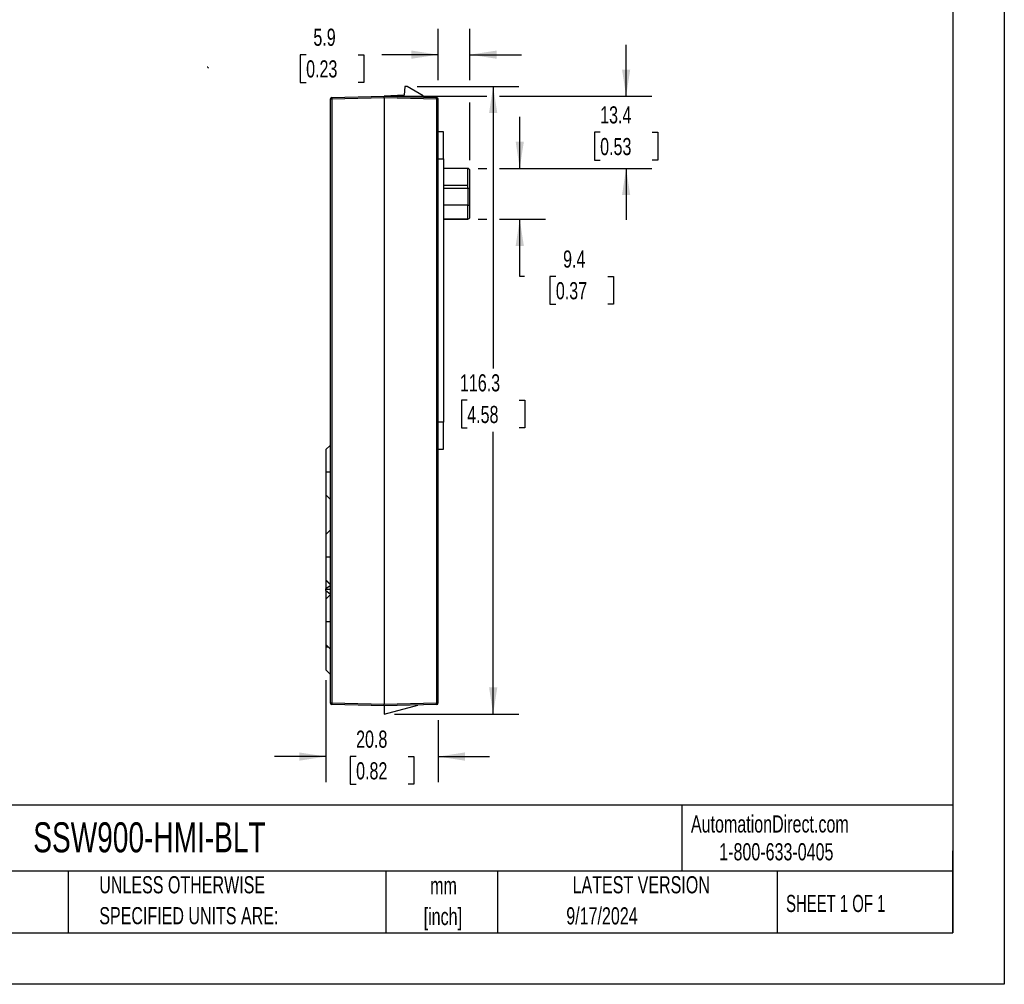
# Model space of a CAD drawing. Header units: millimetres. Extents: x 0 to 419, y 0 to 324.
# Tile 2 of 5: x 237 to 419, y 0 to 179. Entities that reach past the tile are written whole.
import ezdxf

# ---------------------------------------------------------------- set-up
doc = ezdxf.new("R2010")
doc.units = ezdxf.units.MM
doc.header["$LTSCALE"] = 1.5
doc.linetypes.add('CENTERX2', pattern=[20.32, 12.7, -2.54, 2.54, -2.54])
doc.layers.add('DIMENSIONS', color=140, linetype='Continuous', lineweight=25)
doc.layers.add('TEXT', color=140, linetype='Continuous', lineweight=25)
doc.styles.add('SLDTEXTSTYLE0', font='TXT', dxfattribs={"width": 0.7})
doc.styles.add('SLDTEXTSTYLE1', font='TXT', dxfattribs={"width": 0.65})
doc.dimstyles.new('SLDDIMSTYLE1', dxfattribs={"dimtxt": 3.237012, "dimasz": 4.953, "dimexe": 0, "dimexo": 0.0625, "dimgap": 0.809253, "dimtad": 0, "dimtih": 1, "dimtoh": 1, "dimrnd": 1e-09, "dimzin": 12, "dimdsep": 46, "dimtxsty": 'SLDTEXTSTYLE0', "dimsah": 1, "dimcen": 0.09, "dimadec": 0, "dimazin": 3, "dimtfac": 1, "dimtofl": 0, "dimtmove": 0, "dimatfit": 3, "dimfxl": 0, "dimfrac": 2, "dimtolj": 1, "dimtzin": 12, "dimarcsym": 0})
doc.dimstyles.new('SLDDIMSTYLE2', dxfattribs={"dimtxt": 3.237012, "dimasz": 4.953, "dimexe": 0, "dimexo": 0.0625, "dimgap": 0.809253, "dimtad": 0, "dimtih": 1, "dimtoh": 1, "dimrnd": 1e-09, "dimzin": 12, "dimdsep": 46, "dimtxsty": 'SLDTEXTSTYLE0', "dimsah": 1, "dimcen": 0.09, "dimadec": 0, "dimazin": 3, "dimtfac": 1, "dimtmove": 0, "dimatfit": 0, "dimfxl": 0, "dimfrac": 2, "dimtolj": 1, "dimtzin": 12, "dimarcsym": 0})

# ---------------------------------------------------------------- blocks, each defined once
blk = doc.blocks.new('SW_NOTE_0_1')
at = {"layer": 'TEXT', "color": 0, "linetype": 'CENTERX2', "lineweight": 18, "char_height": 3.175, "attachment_point": 2, "style": 'SLDTEXTSTYLE0'}
for s, insert in [('mm', (4.27, 4.09)), ('[inch]', (4.14, -1.64))]:
    blk.add_mtext(s, dxfattribs=dict(at, insert=insert))
blk = doc.blocks.new('SW_NOTE_0_2')
at = {"layer": 'TEXT', "color": 0, "linetype": 'CENTERX2', "lineweight": 18, "char_height": 3.175, "attachment_point": 1, "style": 'SLDTEXTSTYLE0'}
for s, insert in [('UNLESS OTHERWISE', (0, 4.09)), ('SPECIFIED UNITS ARE:', (0, -1.64))]:
    blk.add_mtext(s, dxfattribs=dict(at, insert=insert))
blk = doc.blocks.new('_D_5')
at = {"layer": 'DIMENSIONS'}
for p, q in [((314.21, 167.56), (314.21, 177.06)), ((320.09, 167.56), (320.09, 177.06)), ((289.74, 172.3), (288.65, 172.3)), ((288.65, 172.3), (288.65, 167.16)), ((299.36, 172.3), (300.44, 172.3)), ((300.44, 172.3), (300.44, 167.16)), ((314.21, 172.3), (303.74, 172.3)), ((320.09, 172.3), (329.62, 172.3)), ((288.65, 167.16), (289.74, 167.16)), ((300.44, 167.16), (299.36, 167.16)), ((320.09, 152.73), (320.09, 163.45))]:
    blk.add_line(p, q, dxfattribs=at)
for points in [[(314.21, 172.3), (309.26, 173.06), (309.26, 171.54)], [(320.09, 172.3), (325.04, 171.54), (325.04, 173.06)]]:
    blk.add_solid(points, dxfattribs=at)
at = {"layer": 'DIMENSIONS', "char_height": 3.175, "attachment_point": 1, "style": 'SLDTEXTSTYLE0'}
for s, insert in [('5.9', (291.08, 177.12)), ('0.23', (289.74, 171.25))]:
    blk.add_mtext(s, dxfattribs=dict(at, insert=insert))
blk = doc.blocks.new('_D_6')
at = {"layer": 'DIMENSIONS'}
for p, q in [((310.34, 166.42), (329.16, 166.42)), ((324.39, 166.42), (324.39, 114.13)), ((319.59, 108.26), (318.5, 108.26)), ((318.5, 108.26), (318.5, 103.11)), ((329.2, 108.26), (330.29, 108.26)), ((330.29, 108.26), (330.29, 103.11)), ((318.5, 103.11), (319.59, 103.11)), ((324.39, 50.1), (324.39, 102.39)), ((330.29, 103.11), (329.2, 103.11)), ((306.12, 50.1), (329.16, 50.1))]:
    blk.add_line(p, q, dxfattribs=at)
for points in [[(324.39, 166.42), (323.63, 161.46), (325.16, 161.46)], [(324.39, 50.1), (325.16, 55.05), (323.63, 55.05)]]:
    blk.add_solid(points, dxfattribs=at)
at = {"layer": 'DIMENSIONS', "char_height": 3.175, "attachment_point": 1, "style": 'SLDTEXTSTYLE0'}
for s, insert in [('116.3', (318.24, 113.07)), ('4.58', (319.59, 107.2))]:
    blk.add_mtext(s, dxfattribs=dict(at, insert=insert))
blk = doc.blocks.new('_D_7')
at = {"layer": 'DIMENSIONS'}
for p, q in [((329.32, 151.23), (329.32, 160.75)), ((321.6, 151.23), (323.25, 151.23)), ((325.54, 151.23), (334.08, 151.23)), ((321.6, 141.82), (323.25, 141.82)), ((325.54, 141.82), (334.08, 141.82)), ((329.32, 131.19), (329.32, 141.82)), ((330.17, 131.19), (329.32, 131.19)), ((336.01, 131.19), (334.92, 131.19)), ((334.92, 131.19), (334.92, 126.05)), ((345.63, 131.19), (346.71, 131.19)), ((346.71, 131.19), (346.71, 126.05)), ((334.92, 126.05), (336.01, 126.05)), ((346.71, 126.05), (345.63, 126.05))]:
    blk.add_line(p, q, dxfattribs=at)
for points in [[(329.32, 151.23), (330.08, 156.18), (328.56, 156.18)], [(329.32, 141.82), (328.56, 136.86), (330.08, 136.86)]]:
    blk.add_solid(points, dxfattribs=at)
at = {"layer": 'DIMENSIONS', "char_height": 3.175, "attachment_point": 1, "style": 'SLDTEXTSTYLE0'}
for s, insert in [('9.4', (337.35, 136.01)), ('0.37', (336.01, 130.14))]:
    blk.add_mtext(s, dxfattribs=dict(at, insert=insert))
blk = doc.blocks.new('_D_8')
at = {"layer": 'DIMENSIONS'}
for p, q in [((349.03, 164.6), (349.03, 174.12)), ((306.12, 164.6), (323.25, 164.6)), ((325.54, 164.6), (353.79, 164.6)), ((344.22, 157.91), (343.14, 157.91)), ((343.14, 157.91), (343.14, 152.77)), ((353.84, 157.91), (354.93, 157.91)), ((354.93, 157.91), (354.93, 152.77)), ((343.14, 152.77), (344.22, 152.77)), ((354.93, 152.77), (353.84, 152.77)), ((321.6, 151.23), (323.25, 151.23)), ((325.54, 151.23), (353.79, 151.23)), ((349.03, 151.23), (349.03, 141.7))]:
    blk.add_line(p, q, dxfattribs=at)
for points in [[(349.03, 164.6), (349.79, 169.55), (348.27, 169.55)], [(349.03, 151.23), (348.27, 146.27), (349.79, 146.27)]]:
    blk.add_solid(points, dxfattribs=at)
at = {"layer": 'DIMENSIONS', "char_height": 3.175, "attachment_point": 1, "style": 'SLDTEXTSTYLE0'}
for s, insert in [('13.4', (344.22, 162.73)), ('0.53', (344.22, 156.86))]:
    blk.add_mtext(s, dxfattribs=dict(at, insert=insert))
blk = doc.blocks.new('_D_9')
at = {"layer": 'DIMENSIONS'}
for p, q in [((293.41, 56.39), (293.41, 37.45)), ((314.21, 48.95), (314.21, 37.45)), ((293.41, 42.21), (283.89, 42.21)), ((299, 42.21), (297.91, 42.21)), ((297.91, 42.21), (297.91, 37.07)), ((308.62, 42.21), (309.71, 42.21)), ((309.71, 42.21), (309.71, 37.07)), ((314.21, 42.21), (323.74, 42.21)), ((297.91, 37.07), (299, 37.07)), ((309.71, 37.07), (308.62, 37.07))]:
    blk.add_line(p, q, dxfattribs=at)
for points in [[(293.41, 42.21), (288.46, 42.98), (288.46, 41.45)], [(314.21, 42.21), (319.16, 41.45), (319.16, 42.98)]]:
    blk.add_solid(points, dxfattribs=at)
at = {"layer": 'DIMENSIONS', "char_height": 3.175, "attachment_point": 1, "style": 'SLDTEXTSTYLE0'}
for s, insert in [('20.8', (299, 47.03)), ('0.82', (299, 41.16))]:
    blk.add_mtext(s, dxfattribs=dict(at, insert=insert))

msp = doc.modelspace()

# ---------------------------------------------------------------- linework, layer by layer
at = {"color": 7, "linetype": 'Continuous'}
for p, q in [((419.104, 323.854), (419.104, 0.004)), ((419.104, 0.004), (0.004, 0.004))]:
    msp.add_line(p, q, dxfattribs=at)
for p, q in [((308.052, 166.416), (307.911, 164.823)), ((308.432, 166.416), (308.052, 166.416)), ((311.411, 164.696), (308.432, 166.416)), ((294.503, 164.342), (304.211, 164.596)), ((304.211, 164.297), (294.503, 164.042)), ((307.911, 164.823), (304.211, 164.596)), ((304.211, 164.297), (304.211, 164.596)), ((304.211, 164.596), (313.919, 164.342)), ((313.919, 164.042), (304.211, 164.297)), ((304.211, 164.297), (304.211, 51.896)), ((311.411, 164.408), (311.411, 164.696)), ((294.503, 164.042), (294.211, 164.042)), ((294.211, 164.042), (294.211, 52.151)), ((294.503, 164.042), (294.503, 52.151)), ((313.919, 164.042), (313.919, 52.151)), ((314.211, 164.042), (313.919, 164.042)), ((314.211, 52.151), (314.211, 164.042)), ((315.211, 157.979), (314.211, 157.979)), ((315.211, 152.979), (315.211, 157.979)), ((314.211, 152.979), (315.211, 152.979)), ((315.211, 152.979), (315.211, 104.179)), ((319.691, 151.226), (315.211, 151.226)), ((319.691, 148.106), (319.691, 151.226)), ((320.091, 147.634), (320.091, 150.826)), ((315.211, 148.106), (319.691, 148.106)), ((319.691, 147.565), (319.691, 148.106)), ((320.091, 147.838), (320.091, 147.937)), ((315.211, 147.565), (319.691, 147.565)), ((319.691, 147.565), (319.691, 144.395)), ((320.091, 144.464), (320.091, 147.634)), ((319.691, 144.395), (315.211, 144.395)), ((319.691, 141.816), (319.691, 144.395)), ((320.091, 144.998), (320.091, 145.097)), ((320.091, 142.216), (320.091, 144.464)), ((315.211, 141.816), (319.691, 141.816)), ((319.691, 141.816), (315.211, 141.816)), ((315.211, 104.179), (314.211, 104.179)), ((315.211, 99.179), (315.211, 104.179)), ((294.211, 99.896), (293.411, 99.096)), ((293.411, 99.096), (293.411, 94.896)), ((314.211, 99.179), (315.211, 99.179)), ((293.411, 94.896), (293.411, 90.696)), ((294.211, 94.896), (293.411, 94.896)), ((293.411, 90.696), (294.211, 89.896)), ((293.411, 90.696), (293.411, 83.496)), ((294.211, 84.166), (293.411, 83.366)), ((293.411, 83.496), (293.411, 83.366)), ((293.411, 83.496), (293.541, 83.496)), ((293.411, 83.366), (293.411, 79.166)), ((293.411, 79.166), (293.411, 74.966)), ((294.211, 79.166), (293.411, 79.166)), ((293.411, 74.966), (294.211, 74.166)), ((293.411, 74.966), (293.411, 74.934)), ((293.411, 74.934), (294.211, 74.134)), ((293.411, 74.934), (293.411, 73.296)), ((294.211, 73.861), (293.411, 73.296)), ((293.411, 73.154), (293.411, 73.296)), ((293.411, 72.999), (293.411, 73.154)), ((294.211, 73.154), (293.411, 73.154)), ((293.411, 72.999), (293.411, 71.366)), ((293.411, 72.999), (294.211, 72.377)), ((294.211, 72.166), (293.411, 71.366)), ((293.411, 71.366), (293.411, 67.166)), ((293.411, 67.166), (293.411, 62.966)), ((294.211, 67.166), (293.411, 67.166)), ((293.411, 62.966), (294.211, 62.166)), ((293.411, 62.966), (293.411, 62.496)), ((293.411, 62.496), (293.411, 58.296)), ((293.881, 62.496), (293.411, 62.496)), ((293.411, 58.296), (294.211, 57.496)), ((294.211, 52.151), (294.503, 52.151)), ((294.503, 52.151), (304.211, 51.896)), ((304.211, 51.596), (294.503, 51.851)), ((304.211, 51.896), (313.919, 52.151)), ((304.211, 51.596), (304.211, 51.896)), ((313.919, 51.851), (304.211, 51.596)), ((304.211, 50.096), (310.415, 51.759)), ((304.211, 51.596), (304.211, 50.096)), ((313.919, 52.151), (314.211, 52.151))]:
    msp.add_line(p, q)
for centre, radius, start, end in [((294.511, 164.042), 0.3, 91.5, 180), ((297.37, 164.192), 2.87, 177.00545, 182.99455), ((311.052, 164.192), 2.87, 357.00545, 2.99455), ((313.911, 164.042), 0.3, 0, 88.5), ((319.691, 150.826), 0.4, 0, 90), ((319.788, 148.193), 0.635, 261.22054, 298.4816), ((319.788, 145.023), 0.635, 261.22054, 298.4816), ((319.691, 142.216), 0.4, 270, 0), ((319.691, 142.216), 0.4, 270, 0), ((294.511, 52.151), 0.3, 180, 268.5), ((297.37, 52.001), 2.87, 177.00545, 182.99455), ((311.052, 52.001), 2.87, 357.00545, 2.99455), ((313.911, 52.151), 0.3, 271.5, 0)]:
    msp.add_arc(centre, radius, start, end)
at = {"color": 179, "linetype": 'Continuous', "lineweight": 18}
msp.add_open_spline([(271.46, 170.134), (271.459, 170.129), (271.459, 170.119), (271.46, 170.105), (271.462, 170.071), (271.471, 170.029), (271.493, 169.981), (271.516, 169.942), (271.548, 169.904), (271.587, 169.873), (271.626, 169.85), (271.652, 169.839), (271.666, 169.834), (271.669, 169.834), (271.671, 169.833), (271.673, 169.832), (271.675, 169.832), (271.675, 169.832), (271.676, 169.832), (271.676, 169.832), (271.677, 169.831), (271.677, 169.831), (271.678, 169.831), (271.679, 169.831), (271.68, 169.83), (271.681, 169.83), (271.681, 169.83), (271.682, 169.83)], degree=3, knots=[0, 0, 0, 0, 0.031157, 0.0616635, 0.0914447, 0.2513634, 0.3389411, 0.4301017, 0.5424539, 0.6557537, 0.7496797, 0.8337474, 0.84171, 0.8456822, 0.84971, 0.8552059, 0.8616048, 0.8626155, 0.8644851, 0.8673693, 0.8712876, 0.8822525, 0.8974046, 0.919859, 0.963827, 0.9812273, 1, 1, 1, 1], dxfattribs=at)
at = {"layer": 'TEXT'}
for p, q in [((409.575, 314.325), (409.575, 9.525)), ((409.575, 33.189), (9.525, 33.189)), ((359.363, 33.189), (359.363, 20.955)), ((409.575, 9.525), (409.575, 24.765)), ((409.575, 20.955), (9.525, 20.955)), ((245.67, 20.955), (245.67, 9.525)), ((304.536, 20.955), (304.536, 9.525)), ((325.218, 20.955), (325.218, 9.525)), ((377.023, 20.955), (377.023, 9.525)), ((9.525, 9.525), (409.575, 9.525))]:
    msp.add_line(p, q, dxfattribs=at)

# ---------------------------------------------------------------- block references
at = {"layer": 'TEXT', "linetype": 'CENTERX2', "lineweight": 18}
for name, p in [('SW_NOTE_0_2', (251.412, 15.953)), ('SW_NOTE_0_1', (310.929, 15.796))]:
    msp.add_blockref(name, p, dxfattribs=at)

# ---------------------------------------------------------------- texts
for s, insert, char_height, attachment_point, style in [('AutomationDirect.com', (361.042, 31.315), 3.175, 1, 'SLDTEXTSTYLE0'), ('SSW900-HMI-BLT', (239.177, 30.027), 5.55625, 1, 'SLDTEXTSTYLE0'), ('1-800-633-0405', (366.287, 26.156), 3.175, 1, 'SLDTEXTSTYLE0'), ('LATEST VERSION', (351.828, 20.046), 3.175, 2, 'SLDTEXTSTYLE0'), ('SHEET 1 OF 1', (378.662, 16.577), 3.175, 1, 'SLDTEXTSTYLE1'), ('9/17/2024', (344.552, 14.279), 3.175, 2, 'SLDTEXTSTYLE0')]:
    msp.add_mtext(s, dxfattribs=dict(at, insert=insert, char_height=char_height, attachment_point=attachment_point, style=style))

# ---------------------------------------------------------------- dimensions: what is measured, and where the dimension line sits
at = {"layer": 'DIMENSIONS'}
for base, p1, p2, picture, middle in [((320.091, 172.302), (314.211, 164.042), (320.091, 150.826), '_D_5', (294.547, 172.302)), ((293.411, 42.214), (314.211, 52.151), (293.411, 58.296), '_D_9', (303.811, 42.214))]:
    dim = msp.add_linear_dim(base=base, p1=p1, p2=p2, dimstyle='SLDDIMSTYLE2', dxfattribs=at)
    dim.commit()
    dim.dimension.update_dxf_attribs({"geometry": picture, "text_midpoint": middle, "dimtype": 160})
for base, p1, p2, dimstyle, picture, middle in [((349.032, 164.596), (319.691, 151.226), (304.211, 164.596), 'SLDDIMSTYLE2', '_D_8', (349.032, 157.911)), ((324.395, 50.096), (308.432, 166.416), (304.211, 50.096), 'SLDDIMSTYLE1', '_D_6', (324.395, 108.256)), ((329.32, 141.816), (319.691, 151.226), (319.691, 141.816), 'SLDDIMSTYLE2', '_D_7', (329.32, 131.19))]:
    dim = msp.add_linear_dim(base=base, p1=p1, p2=p2, angle=90, dimstyle=dimstyle, dxfattribs=at)
    dim.commit()
    dim.dimension.update_dxf_attribs({"geometry": picture, "text_midpoint": middle, "dimtype": 160})

doc.saveas('drawing.dxf')
